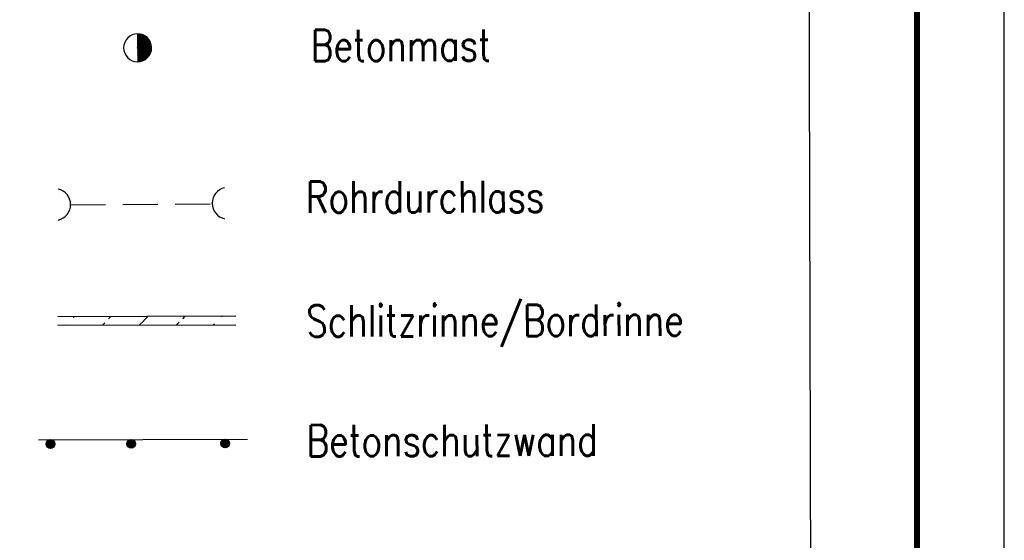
# Model space of a CAD drawing. Extents: x 0 to 1135, y 0 to 420.
# Tile 66 of 84: x 1079 to 1135, y 179 to 209. Entities that reach past the tile are written whole.
import ezdxf

# ---------------------------------------------------------------- set-up
doc = ezdxf.new("R2010")
doc.units = 0
doc.header["$LTSCALE"] = 2
doc.header["$MEASUREMENT"] = 0
doc.linetypes.add('AUSGEZOGEN', pattern=[0])
doc.linetypes.add('GESTRICH-X2', pattern=[1.5, 1, -0.5])
doc.layers.get('0').update_dxf_attribs({"color": 8, "linetype": 'AUSGEZOGEN'})
for name, color, linetype in [('DURCHL', 200, 'GESTRICH-X2'), ('FBRTOP', 8, 'AUSGEZOGEN'), ('GLEITWAND', 8, 'AUSGEZOGEN'), ('LEGENDE', 7, 'AUSGEZOGEN'), ('RAHMEN', 250, 'AUSGEZOGEN'), ('SCHLITZRINNE', 200, 'AUSGEZOGEN'), ('SCHSYMBOL', 200, 'AUSGEZOGEN'), ('SIGNATUR', 8, 'AUSGEZOGEN')]:
    doc.layers.add(name, color=color, linetype=linetype)
doc.styles.add('ROMANS', font='romans.shx', dxfattribs={"width": 0.8})

# ---------------------------------------------------------------- blocks, each defined once
blk = doc.blocks.new('betonglw')
h = blk.add_hatch()
h.set_pattern_fill('B', color=256, scale=0.05, angle=45, style=0, pattern_type=0)
h.set_pattern_definition([(45, (0.00312, 0.249935), (-0.035355, 0.035355), [])])
edge = h.paths.add_edge_path()
edge.add_arc((0.003, 0.25), 0.25, 0, 360)
blk.add_circle((0.003, 0.25), 0.25)
blk = doc.blocks.new('betonglwr')
at = {"layer": 'GLEITWAND'}
blk.add_blockref('betonglw', (0.022, -0.499), dxfattribs=at)
blk = doc.blocks.new('*X55')
at = {"color": 0}
for p, q in [((0, 0.99), (0.01, 1)), ((0, 0.919), (0.078, 0.997)), ((0, 0.849), (0.141, 0.99)), ((0, 0.778), (0.202, 0.979)), ((0, 0.707), (0.259, 0.966)), ((0, 0.636), (0.313, 0.95)), ((0, 0.566), (0.365, 0.931)), ((0, 0.495), (0.415, 0.91)), ((0, 0.424), (0.462, 0.887)), ((0, 0.354), (0.508, 0.861)), ((0, 0.283), (0.551, 0.834)), ((0, 0.212), (0.593, 0.805)), ((0, 0.141), (0.633, 0.774)), ((0, 0.071), (0.671, 0.742)), ((0, 0), (0.707, 0.707)), ((0, -0.071), (0.742, 0.671)), ((0, -0.141), (0.774, 0.633)), ((0, -0.212), (0.805, 0.593)), ((0, -0.283), (0.834, 0.551)), ((0, -0.354), (0.861, 0.508)), ((0, -0.424), (0.887, 0.462)), ((0, -0.495), (0.91, 0.415)), ((0, -0.566), (0.931, 0.365)), ((0, -0.636), (0.95, 0.313)), ((0, -0.707), (0.966, 0.259)), ((0, -0.778), (0.979, 0.202)), ((0, -0.849), (0.99, 0.141)), ((0, -0.919), (0.997, 0.078)), ((0, -0.99), (1, 0.01)), ((0.063, -0.998), (0.998, -0.063)), ((0.141, -0.99), (0.99, -0.141)), ((0.229, -0.974), (0.974, -0.229)), ((0.328, -0.945), (0.945, -0.328)), ((0.451, -0.893), (0.893, -0.451))]:
    blk.add_line(p, q, dxfattribs=at)
blk = doc.blocks.new('DL')
at = {"color": 0}
blk.add_arc((-0.311, 0.025), 0.91, 282.5363, 77.4637, dxfattribs=at)
blk.add_point((0.597, 0.003), dxfattribs=at)

msp = doc.modelspace()

# ---------------------------------------------------------------- hatches: boundary and pattern name
at = {"layer": 'SCHLITZRINNE'}
h = msp.add_hatch(dxfattribs=at)
h.set_pattern_fill('_USER', color=256, scale=1.5, angle=45.1472, style=0, pattern_type=0)
h.set_pattern_definition([(45.14716, (-4.0768, 8.529), (-1.063381, 1.0579324), [])])
edge = h.paths.add_edge_path()
edge.add_line((1080.833, 191.319), (1091.014, 191.345))
edge.add_line((1080.831, 191.819), (1091.013, 191.845))

# ---------------------------------------------------------------- linework, layer by layer
at = {"layer": 'DURCHL'}
msp.add_line((1081.558, 198.207), (1089.662, 198.259), dxfattribs=at)
at = {"layer": 'FBRTOP', "const_width": 0.5}
for points in [[(88.009, 187.528, 0), (104.839, 188.975, 0), (166.439, 194.269, -0.000002), (228.71, 199.62, 0.000002), (290.98, 204.971, 0.000001), (321.649, 207.607, 0.000001), (340.796, 209.253, 0.000002), (353.251, 210.323, -0.000001), (365.705, 211.394, -0.000007)], [(87.666, 191.514, 0), (104.497, 192.96, 0), (166.097, 198.254, -0.000002), (228.367, 203.605, 0.000002), (290.638, 208.957, 0.000001), (321.307, 211.592, 0.000001), (340.454, 213.238, 0.000002), (352.908, 214.308, -0.000001), (365.363, 215.379, -0.000007)], [(377.816, 216.449, 0.000001), (390.27, 217.519, 0.000044)], [(378.159, 212.464, 0.000001), (390.613, 213.534, 0.000044)]]:
    msp.add_lwpolyline(points, format="xyb", dxfattribs=at)
at = {"layer": 'GLEITWAND'}
msp.add_line((1079.722, 184.765), (1091.694, 184.796), dxfattribs=at)
at = {"layer": 'LEGENDE'}
msp.add_lwpolyline([(1030.061, 117.083), (1124.072, 117.324), (1123.635, 287.473), (1029.624, 287.231)], close=True, dxfattribs=at)
at = {"layer": 'RAHMEN'}
msp.add_line((1135, 0), (1135, 420), dxfattribs=at)
at = {"layer": 'RAHMEN', "const_width": 0.35}
msp.add_lwpolyline([(25, 5), (1130, 5), (1130, 415), (25, 415), (25, 5)], dxfattribs=at)
at = {"layer": 'SCHLITZRINNE'}
for p, q in [((1080.831, 191.819), (1091.013, 191.845)), ((1080.833, 191.319), (1091.014, 191.345))]:
    msp.add_line(p, q, dxfattribs=at)
at = {"layer": 'SIGNATUR'}
msp.add_line((1085.399, 207.989), (1085.403, 206.389), dxfattribs=at)
for centre, radius, start, end in [((1085.401, 207.189), 0.8, 90.1472, 270.1472), ((1085.401, 207.189), 0.8, 270.1472, 90.1472), ((1085.403, 206.389), 0, 270.1472, 0.1472)]:
    msp.add_arc(centre, radius, start, end, dxfattribs=at)
msp.add_point((1085.401, 207.189), dxfattribs=at)

# ---------------------------------------------------------------- block references
at = {"layer": 'GLEITWAND', "rotation": 0.1471602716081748}
for p in [(1080.386, 184.767), (1085.009, 184.779), (1090.386, 184.793)]:
    msp.add_blockref('betonglwr', p, dxfattribs=at)
at = {"layer": 'SCHSYMBOL'}
for p, rotation in [((1080.964, 198.196), 0.1471602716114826), ((1090.265, 198.318), 180.1471602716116)]:
    msp.add_blockref('DL', p, dxfattribs=dict(at, rotation=rotation))
at = {"layer": 'SIGNATUR', "xscale": 0.8000000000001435, "yscale": 0.8000000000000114, "zscale": 0.8, "rotation": 0.1471602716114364}
msp.add_blockref('*X55', (1085.401, 207.189), dxfattribs=at)

# ---------------------------------------------------------------- texts
at = {"layer": 'LEGENDE', "style": 'ROMANS', "width": 0.8}
for s, p in [('Betonmast', (1095.318, 206.414)), ('Rohrdurchlass', (1095.036, 197.742)), ('Schlitzrinne/Bordrinne', (1095.054, 190.655)), ('Betonschutzwand', (1095.072, 183.805))]:
    msp.add_text(s, height=1.8, rotation=0.1472, dxfattribs=at).set_placement(p)

doc.saveas('drawing.dxf')
